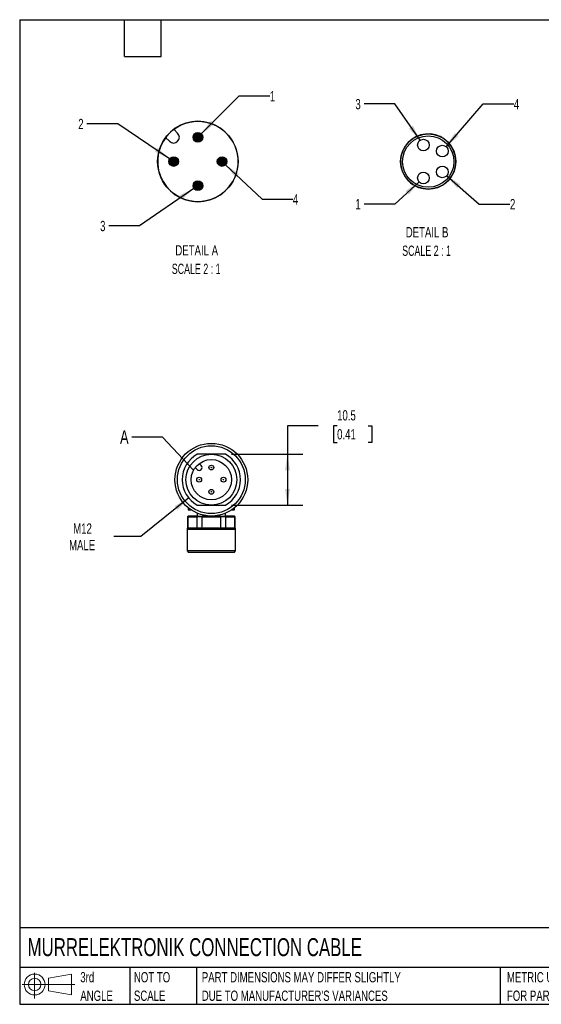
# Model space of a CAD drawing. Header units: millimetres. Extents: x 6 to 273, y 6 to 210.
# Tile 1 of 3: x 6 to 114, y 6 to 210. Entities that reach past the tile are written whole.
import ezdxf

# ---------------------------------------------------------------- set-up
doc = ezdxf.new("R2010")
doc.units = ezdxf.units.MM
doc.linetypes.add('SLD-Solid', pattern=[0])
doc.layers.add('DIMENSIONS', color=140, linetype='SLD-Solid', lineweight=25)
doc.layers.add('TEXT', color=140, linetype='SLD-Solid', lineweight=25)
doc.layers.add('HATCH', color=6, linetype='SLD-Solid')
doc.layers.add('SLD-DEFPOINTS', color=7, linetype='Continuous')
doc.styles.add('SLDTEXTSTYLE0', font='TXT', dxfattribs={"width": 0.7})
doc.styles.add('SLDTEXTSTYLE2', font='TXT', dxfattribs={"width": 0.645455})
doc.dimstyles.new('SLDDIMSTYLE1', dxfattribs={"dimtxt": 2.158008, "dimasz": 3.302, "dimexe": 0, "dimexo": 0.0625, "dimgap": 0.539502, "dimtad": 0, "dimtih": 1, "dimtoh": 1, "dimdec": 1, "dimrnd": 1e-09, "dimzin": 12, "dimdsep": 46, "dimtxsty": 'SLDTEXTSTYLE0', "dimsah": 1, "dimcen": 0.09, "dimadec": 0, "dimazin": 3, "dimtfac": 1, "dimtdec": 1, "dimtofl": 0, "dimtmove": 0, "dimatfit": 3, "dimfxl": 0, "dimfrac": 2, "dimtolj": 1, "dimtzin": 12, "dimarcsym": 0})
doc.dimstyles.new('SLDDIMSTYLE3', dxfattribs={"dimtxt": 2.158008, "dimasz": 3.302, "dimexe": 0, "dimexo": 0.0625, "dimgap": 0.539502, "dimtad": 0, "dimtih": 1, "dimtoh": 1, "dimdec": 1, "dimrnd": 1e-09, "dimzin": 12, "dimdsep": 46, "dimtxsty": 'SLDTEXTSTYLE0', "dimsah": 1, "dimcen": 0, "dimadec": 0, "dimazin": 3, "dimtfac": 1, "dimtdec": 1, "dimtofl": 0, "dimtmove": 0, "dimatfit": 3, "dimfxl": 0, "dimfrac": 2, "dimtolj": 1, "dimtzin": 12, "dimarcsym": 0})
doc.dimstyles.new('SLDDIMSTYLE4', dxfattribs={"dimtxt": 0.18, "dimasz": 3.302, "dimexe": 0, "dimexo": 0.0625, "dimgap": 0, "dimtad": 0, "dimtih": 1, "dimtoh": 1, "dimdec": 0, "dimrnd": 1e-09, "dimzin": 0, "dimdsep": 46, "dimtxsty": 'Standard', "dimblk1": 'NONE', "dimblk2": 'NONE', "dimsah": 1, "dimcen": 0.09, "dimadec": 0, "dimazin": 0, "dimtfac": 3.302, "dimtdec": 0, "dimtofl": 0, "dimtmove": 0, "dimatfit": 3, "dimldrblk": 'NONE', "dimfxl": 0, "dimfrac": 2, "dimtolj": 1, "dimtzin": 0, "dimarcsym": 0})
doc.dimstyles.new('SLDDIMSTYLE6', dxfattribs={"dimtxt": 2.158008, "dimasz": 3.302, "dimexe": 0, "dimexo": 0.0625, "dimgap": 0.539502, "dimtad": 0, "dimtih": 1, "dimtoh": 1, "dimdec": 1, "dimlfac": 0.5, "dimrnd": 1e-09, "dimzin": 12, "dimdsep": 46, "dimtxsty": 'SLDTEXTSTYLE0', "dimsah": 1, "dimcen": 0, "dimadec": 0, "dimazin": 3, "dimtfac": 1, "dimtdec": 1, "dimtofl": 0, "dimtmove": 0, "dimatfit": 3, "dimfxl": 0, "dimfrac": 2, "dimtolj": 1, "dimtzin": 12, "dimarcsym": 0})

# ---------------------------------------------------------------- blocks, each defined once
blk = doc.blocks.new('Block11')
at = {"color": 7, "linetype": 'SLD-Solid', "lineweight": 18}
for p, q in [((2.59, 5.31), (2.59, 0)), ((5.48, 4.17), (10.18, 5.03)), ((5.48, 1.6), (5.48, 4.17)), ((10.18, 5.03), (10.18, 0.73)), ((0, 2.88), (10.87, 2.88)), ((5.48, 1.6), (10.18, 0.73))]:
    blk.add_line(p, q, dxfattribs=at)
for radius in [2.15, 1.29]:
    blk.add_circle((2.59, 2.88), radius, dxfattribs=at)
blk = doc.blocks.new('Block12')
at = {"layer": 'SLD-DEFPOINTS'}
blk.add_blockref('Block11', (0, 0), dxfattribs=at)
blk = doc.blocks.new('SW_NOTE_0_2')
at = {"layer": 'TEXT', "color": 0, "char_height": 2.1167, "attachment_point": 1, "style": 'SLDTEXTSTYLE0'}
for s, insert in [('PART DIMENSIONS MAY DIFFER SLIGHTLY', (0, 2.73)), ("DUE TO MANUFACTURER'S VARIANCES", (0, -1.09))]:
    blk.add_mtext(s, dxfattribs=dict(at, insert=insert))
blk = doc.blocks.new('SW_NOTE_0_3')
at = {"layer": 'TEXT', "color": 0, "char_height": 2.117, "attachment_point": 1, "style": 'SLDTEXTSTYLE0'}
for s, insert in [('NOT TO', (0, 2.73)), ('SCALE', (0, -1.09))]:
    blk.add_mtext(s, dxfattribs=dict(at, insert=insert))
blk = doc.blocks.new('SW_NOTE_0_4')
at = {"layer": 'TEXT', "color": 0, "char_height": 2.117, "attachment_point": 1, "style": 'SLDTEXTSTYLE0'}
for s, insert in [('3rd', (0, 2.73)), ('ANGLE', (0, -1.09))]:
    blk.add_mtext(s, dxfattribs=dict(at, insert=insert))
blk = doc.blocks.new('SW_NOTE_0_5')
at = {"layer": 'TEXT', "color": 0, "char_height": 2.1167, "attachment_point": 1, "style": 'SLDTEXTSTYLE0'}
for s, insert in [('METRIC UNITS USED', (0, 2.73)), ('FOR PART DESIGN', (0, -1.09))]:
    blk.add_mtext(s, dxfattribs=dict(at, insert=insert))
blk = doc.blocks.new('_D_5')
at = {"layer": 'DIMENSIONS'}
for p, q in [((67.93, 125.75), (61.58, 125.75)), ((61.58, 125.75), (61.58, 119.87)), ((71.82, 125.75), (71.1, 125.75)), ((71.1, 125.75), (71.1, 122.32)), ((78.24, 125.75), (78.96, 125.75)), ((78.96, 125.75), (78.96, 122.32)), ((71.1, 122.32), (71.82, 122.32)), ((78.96, 122.32), (78.24, 122.32)), ((50.05, 119.87), (64.76, 119.87)), ((61.58, 119.87), (61.58, 109.37)), ((50.05, 109.37), (64.76, 109.37))]:
    blk.add_line(p, q, dxfattribs=at)
for points in [[(61.58, 119.87), (61.08, 116.57), (62.09, 116.57)], [(61.58, 109.37), (62.09, 112.67), (61.08, 112.67)]]:
    blk.add_solid(points, dxfattribs=at)
at = {"layer": 'DIMENSIONS', "char_height": 2.117, "attachment_point": 1, "style": 'SLDTEXTSTYLE0'}
for s, insert in [('10.5', (71.82, 128.96)), ('0.41', (71.82, 125.05))]:
    blk.add_mtext(s, dxfattribs=dict(at, insert=insert))
blk = doc.blocks.new('_D_6')
at = {"layer": 'DIMENSIONS'}
for p, q in [((41.21, 110.85), (31.34, 102.87)), ((31.34, 102.87), (25.78, 102.87))]:
    blk.add_line(p, q, dxfattribs=at)
blk.add_solid([(41.21, 110.85), (38.32, 109.17), (38.96, 108.38)], dxfattribs=at)
at = {"layer": 'DIMENSIONS', "char_height": 2.117, "attachment_point": 1, "style": 'SLDTEXTSTYLE0'}
for s, insert in [('M12', (17.38, 105.6)), ('MALE', (16.53, 102.17))]:
    blk.add_mtext(s, dxfattribs=dict(at, insert=insert))
blk = doc.blocks.new('_None')
blk = doc.blocks.new('_D_8')
at = {"layer": 'DIMENSIONS'}
for p, q in [((43.81, 185.99), (51.59, 193.81)), ((51.59, 193.81), (57.94, 193.81))]:
    blk.add_line(p, q, dxfattribs=at)
blk.add_solid([(43.81, 185.99), (46.49, 187.97), (45.77, 188.69)], dxfattribs=at)
at = {"layer": 'DIMENSIONS', "insert": (57.94, 194.82), "char_height": 2.12, "attachment_point": 1, "style": 'SLDTEXTSTYLE0'}
blk.add_mtext('1', dxfattribs=at)
blk = doc.blocks.new('_D_9')
at = {"layer": 'DIMENSIONS'}
for p, q in [((26.56, 188.06), (20.21, 188.06)), ((37.27, 180.84), (26.56, 188.06))]:
    blk.add_line(p, q, dxfattribs=at)
blk.add_solid([(37.27, 180.84), (34.82, 183.11), (34.25, 182.27)], dxfattribs=at)
at = {"layer": 'DIMENSIONS', "insert": (18.42, 189.08), "char_height": 2.12, "attachment_point": 1, "style": 'SLDTEXTSTYLE0'}
blk.add_mtext('2', dxfattribs=at)
blk = doc.blocks.new('_D_10')
at = {"layer": 'DIMENSIONS'}
for p, q in [((42.28, 174.72), (31.08, 167.02)), ((31.08, 167.02), (24.73, 167.02))]:
    blk.add_line(p, q, dxfattribs=at)
blk.add_solid([(42.28, 174.72), (39.27, 173.27), (39.84, 172.43)], dxfattribs=at)
at = {"layer": 'DIMENSIONS', "insert": (22.93, 168.03), "char_height": 2.12, "attachment_point": 1, "style": 'SLDTEXTSTYLE0'}
blk.add_mtext('3', dxfattribs=at)
blk = doc.blocks.new('_D_11')
at = {"layer": 'DIMENSIONS'}
for p, q in [((48.83, 179.6), (56.34, 172.52)), ((56.34, 172.52), (62.69, 172.52))]:
    blk.add_line(p, q, dxfattribs=at)
blk.add_solid([(48.83, 179.6), (50.88, 176.96), (51.58, 177.7)], dxfattribs=at)
at = {"layer": 'DIMENSIONS', "insert": (62.69, 173.53), "char_height": 2.12, "attachment_point": 1, "style": 'SLDTEXTSTYLE0'}
blk.add_mtext('4', dxfattribs=at)
blk = doc.blocks.new('SW_NOTE_0_7')
at = {"layer": 'TEXT', "color": 0, "attachment_point": 2}
for s, insert, char_height, style in [('DETAIL A', (6.42, 2.73), 2.117, 'SLDTEXTSTYLE0'), ('SCALE 2 : 1', (6.31, -1.09), 2.1167, 'SLDTEXTSTYLE2')]:
    blk.add_mtext(s, dxfattribs=dict(at, insert=insert, char_height=char_height, style=style))
blk = doc.blocks.new('_D_12')
at = {"layer": 'DIMENSIONS'}
for p, q in [((88.73, 176.08), (83.73, 171.51)), ((83.73, 171.51), (77.38, 171.51))]:
    blk.add_line(p, q, dxfattribs=at)
blk.add_solid([(88.73, 176.08), (85.95, 174.22), (86.64, 173.47)], dxfattribs=at)
at = {"layer": 'DIMENSIONS', "insert": (75.59, 172.53), "char_height": 2.12, "attachment_point": 1, "style": 'SLDTEXTSTYLE0'}
blk.add_mtext('1', dxfattribs=at)
blk = doc.blocks.new('_D_13')
at = {"layer": 'DIMENSIONS'}
for p, q in [((94.42, 177.35), (101.13, 171.51)), ((101.13, 171.51), (107.48, 171.51))]:
    blk.add_line(p, q, dxfattribs=at)
blk.add_solid([(94.42, 177.35), (96.58, 174.8), (97.25, 175.56)], dxfattribs=at)
at = {"layer": 'DIMENSIONS', "insert": (107.48, 172.53), "char_height": 2.12, "attachment_point": 1, "style": 'SLDTEXTSTYLE0'}
blk.add_mtext('2', dxfattribs=at)
blk = doc.blocks.new('_D_14')
at = {"layer": 'DIMENSIONS'}
for p, q in [((94.3, 183.34), (101.92, 192.16)), ((101.92, 192.16), (108.27, 192.16))]:
    blk.add_line(p, q, dxfattribs=at)
blk.add_solid([(94.3, 183.34), (96.85, 185.51), (96.08, 186.17)], dxfattribs=at)
at = {"layer": 'DIMENSIONS', "insert": (108.27, 193.18), "char_height": 2.12, "attachment_point": 1, "style": 'SLDTEXTSTYLE0'}
blk.add_mtext('4', dxfattribs=at)
blk = doc.blocks.new('_D_15')
at = {"layer": 'DIMENSIONS'}
for p, q in [((83.73, 192.16), (77.38, 192.16)), ((88.94, 184.67), (83.73, 192.16))]:
    blk.add_line(p, q, dxfattribs=at)
blk.add_solid([(88.94, 184.67), (87.47, 187.67), (86.63, 187.09)], dxfattribs=at)
at = {"layer": 'DIMENSIONS', "insert": (75.59, 193.18), "char_height": 2.12, "attachment_point": 1, "style": 'SLDTEXTSTYLE0'}
blk.add_mtext('3', dxfattribs=at)
blk = doc.blocks.new('SW_NOTE_0_8')
at = {"layer": 'TEXT', "color": 0, "attachment_point": 2}
for s, insert, char_height, style in [('DETAIL B', (6.42, 2.73), 2.117, 'SLDTEXTSTYLE0'), ('SCALE 2 : 1', (6.31, -1.09), 2.1167, 'SLDTEXTSTYLE2')]:
    blk.add_mtext(s, dxfattribs=dict(at, insert=insert, char_height=char_height, style=style))

msp = doc.modelspace()

# ---------------------------------------------------------------- hatches: boundary and pattern name
at = {"layer": 'HATCH'}
h = msp.add_hatch(color=256, dxfattribs=at)
h.paths.add_polyline_path([(43.2, 185.28), (43.2, 185.29), (43.2, 185.3), (43.2, 185.3), (43.2, 185.31), (43.2, 185.31), (43.19, 185.32), (43.19, 185.32), (43.19, 185.33), (43.19, 185.33), (43.19, 185.34), (43.18, 185.34), (43.18, 185.34), (43.18, 185.35), (43.17, 185.35), (43.17, 185.36), (43.17, 185.36), (43.16, 185.36), (43.16, 185.37), (43.15, 185.37), (43.15, 185.37), (43.14, 185.37), (43.14, 185.38), (43.13, 185.38), (43.13, 185.38), (43.12, 185.38), (43.12, 185.38), (43.11, 185.38), (43.11, 185.38), (43.1, 185.38), (43.1, 185.38), (43.09, 185.38), (43.09, 185.38), (43.08, 185.38), (43.08, 185.38), (43.07, 185.38), (43.07, 185.38), (43.06, 185.38), (43.06, 185.37), (43.05, 185.37), (43.05, 185.37), (43.04, 185.37), (43.04, 185.36), (43.03, 185.36), (43.03, 185.36), (43.03, 185.35), (43.02, 185.35), (43.02, 185.34), (43.02, 185.34), (43.01, 185.34), (43.01, 185.33), (43.01, 185.33), (43.01, 185.32), (43, 185.32), (43, 185.31), (43, 185.31), (43, 185.3), (43, 185.3), (43, 185.29), (43, 185.28), (43, 185.28), (43, 185.27), (43, 185.27), (43, 185.26), (43, 185.26), (43, 185.25), (43.01, 185.25), (43.01, 185.24), (43.01, 185.24), (43.01, 185.23), (43.02, 185.23), (43.02, 185.22), (43.02, 185.22), (43.03, 185.22), (43.03, 185.21), (43.03, 185.21), (43.04, 185.21), (43.04, 185.2), (43.05, 185.2), (43.05, 185.2), (43.06, 185.19), (43.06, 185.19), (43.07, 185.19), (43.07, 185.19), (43.08, 185.19), (43.08, 185.19), (43.09, 185.19), (43.09, 185.18), (43.1, 185.18), (43.1, 185.18), (43.11, 185.18), (43.11, 185.19), (43.12, 185.19), (43.12, 185.19), (43.13, 185.19), (43.13, 185.19), (43.14, 185.19), (43.14, 185.19), (43.15, 185.2), (43.15, 185.2), (43.16, 185.2), (43.16, 185.21), (43.17, 185.21), (43.17, 185.21), (43.17, 185.22), (43.18, 185.22), (43.18, 185.22), (43.18, 185.23), (43.19, 185.23), (43.19, 185.24), (43.19, 185.24), (43.19, 185.25), (43.19, 185.25), (43.2, 185.26), (43.2, 185.26), (43.2, 185.27), (43.2, 185.27), (43.2, 185.28)], flags=0)
h.paths.add_polyline_path([(44.09, 185.18), (44.1, 185.23), (44.1, 185.28), (44.1, 185.34), (44.09, 185.39), (44.09, 185.44), (44.08, 185.5), (44.06, 185.55), (44.05, 185.6), (44.03, 185.65), (44.01, 185.7), (43.99, 185.75), (43.96, 185.79), (43.93, 185.84), (43.9, 185.88), (43.87, 185.92), (43.83, 185.96), (43.8, 186), (43.76, 186.04), (43.72, 186.07), (43.67, 186.1), (43.63, 186.13), (43.58, 186.16), (43.54, 186.18), (43.49, 186.21), (43.44, 186.23), (43.39, 186.24), (43.34, 186.26), (43.28, 186.27), (43.23, 186.28), (43.18, 186.28), (43.13, 186.28), (43.07, 186.28), (43.02, 186.28), (42.97, 186.28), (42.91, 186.27), (42.86, 186.26), (42.81, 186.24), (42.76, 186.23), (42.71, 186.21), (42.66, 186.18), (42.61, 186.16), (42.57, 186.13), (42.52, 186.1), (42.48, 186.07), (42.44, 186.04), (42.4, 186), (42.36, 185.96), (42.33, 185.92), (42.3, 185.88), (42.27, 185.84), (42.24, 185.79), (42.21, 185.75), (42.19, 185.7), (42.17, 185.65), (42.15, 185.6), (42.13, 185.55), (42.12, 185.5), (42.11, 185.44), (42.11, 185.39), (42.1, 185.34), (42.1, 185.28), (42.1, 185.23), (42.11, 185.18), (42.11, 185.13), (42.12, 185.07), (42.13, 185.02), (42.15, 184.97), (42.17, 184.92), (42.19, 184.87), (42.21, 184.82), (42.24, 184.78), (42.27, 184.73), (42.3, 184.69), (42.33, 184.65), (42.36, 184.61), (42.4, 184.57), (42.44, 184.53), (42.48, 184.5), (42.52, 184.47), (42.57, 184.44), (42.61, 184.41), (42.66, 184.39), (42.71, 184.36), (42.76, 184.34), (42.81, 184.33), (42.86, 184.31), (42.91, 184.3), (42.97, 184.29), (43.02, 184.29), (43.07, 184.28), (43.13, 184.28), (43.18, 184.29), (43.23, 184.29), (43.28, 184.3), (43.34, 184.31), (43.39, 184.33), (43.44, 184.34), (43.49, 184.36), (43.54, 184.39), (43.58, 184.41), (43.63, 184.44), (43.67, 184.47), (43.72, 184.5), (43.76, 184.53), (43.8, 184.57), (43.83, 184.61), (43.87, 184.65), (43.9, 184.69), (43.93, 184.73), (43.96, 184.78), (43.99, 184.82), (44.01, 184.87), (44.03, 184.92), (44.05, 184.97), (44.06, 185.02), (44.08, 185.07), (44.09, 185.13)], flags=0)
for points in [[(43.2, 185.27), (43.2, 185.28), (43.2, 185.28), (43.2, 185.29), (43.2, 185.3), (43.2, 185.3), (43.2, 185.31), (43.2, 185.31), (43.19, 185.32), (43.19, 185.32), (43.19, 185.33), (43.19, 185.33), (43.19, 185.34), (43.18, 185.34), (43.18, 185.34), (43.18, 185.35), (43.17, 185.35), (43.17, 185.36), (43.17, 185.36), (43.16, 185.36), (43.16, 185.37), (43.15, 185.37), (43.15, 185.37), (43.14, 185.37), (43.14, 185.38), (43.13, 185.38), (43.13, 185.38), (43.12, 185.38), (43.12, 185.38), (43.11, 185.38), (43.11, 185.38), (43.1, 185.38), (43.1, 185.38), (43.09, 185.38), (43.09, 185.38), (43.08, 185.38), (43.08, 185.38), (43.07, 185.38), (43.07, 185.38), (43.06, 185.38), (43.06, 185.37), (43.05, 185.37), (43.05, 185.37), (43.04, 185.37), (43.04, 185.36), (43.03, 185.36), (43.03, 185.36), (43.03, 185.35), (43.02, 185.35), (43.02, 185.34), (43.02, 185.34), (43.01, 185.34), (43.01, 185.33), (43.01, 185.33), (43.01, 185.32), (43, 185.32), (43, 185.31), (43, 185.31), (43, 185.3), (43, 185.3), (43, 185.29), (43, 185.28), (43, 185.28), (43, 185.27), (43, 185.27), (43, 185.26), (43, 185.26), (43, 185.25), (43.01, 185.25), (43.01, 185.24), (43.01, 185.24), (43.01, 185.23), (43.02, 185.23), (43.02, 185.22), (43.02, 185.22), (43.03, 185.22), (43.03, 185.21), (43.03, 185.21), (43.04, 185.21), (43.04, 185.2), (43.05, 185.2), (43.05, 185.2), (43.06, 185.19), (43.06, 185.19), (43.07, 185.19), (43.07, 185.19), (43.08, 185.19), (43.08, 185.19), (43.09, 185.19), (43.09, 185.18), (43.1, 185.18), (43.1, 185.18), (43.11, 185.18), (43.11, 185.19), (43.12, 185.19), (43.12, 185.19), (43.13, 185.19), (43.13, 185.19), (43.14, 185.19), (43.14, 185.19), (43.15, 185.2), (43.15, 185.2), (43.16, 185.2), (43.16, 185.21), (43.17, 185.21), (43.17, 185.21), (43.17, 185.22), (43.18, 185.22), (43.18, 185.22), (43.18, 185.23), (43.19, 185.23), (43.19, 185.24), (43.19, 185.24), (43.19, 185.25), (43.19, 185.25), (43.2, 185.26), (43.2, 185.26), (43.2, 185.27)], [(38.2, 180.27), (38.2, 180.28), (38.2, 180.28), (38.2, 180.29), (38.2, 180.3), (38.2, 180.3), (38.2, 180.31), (38.2, 180.31), (38.19, 180.32), (38.19, 180.32), (38.19, 180.33), (38.19, 180.33), (38.19, 180.34), (38.18, 180.34), (38.18, 180.34), (38.18, 180.35), (38.17, 180.35), (38.17, 180.36), (38.17, 180.36), (38.16, 180.36), (38.16, 180.37), (38.15, 180.37), (38.15, 180.37), (38.14, 180.37), (38.14, 180.38), (38.13, 180.38), (38.13, 180.38), (38.12, 180.38), (38.12, 180.38), (38.11, 180.38), (38.11, 180.38), (38.1, 180.38), (38.1, 180.38), (38.09, 180.38), (38.09, 180.38), (38.08, 180.38), (38.08, 180.38), (38.07, 180.38), (38.07, 180.38), (38.06, 180.38), (38.06, 180.37), (38.05, 180.37), (38.05, 180.37), (38.04, 180.37), (38.04, 180.36), (38.03, 180.36), (38.03, 180.36), (38.03, 180.35), (38.02, 180.35), (38.02, 180.34), (38.02, 180.34), (38.01, 180.34), (38.01, 180.33), (38.01, 180.33), (38.01, 180.32), (38, 180.32), (38, 180.31), (38, 180.31), (38, 180.3), (38, 180.3), (38, 180.29), (38, 180.28), (38, 180.28), (38, 180.27), (38, 180.27), (38, 180.26), (38, 180.26), (38, 180.25), (38.01, 180.25), (38.01, 180.24), (38.01, 180.24), (38.01, 180.23), (38.02, 180.23), (38.02, 180.22), (38.02, 180.22), (38.03, 180.22), (38.03, 180.21), (38.03, 180.21), (38.04, 180.21), (38.04, 180.2), (38.05, 180.2), (38.05, 180.2), (38.06, 180.19), (38.06, 180.19), (38.07, 180.19), (38.07, 180.19), (38.08, 180.19), (38.08, 180.19), (38.09, 180.19), (38.09, 180.18), (38.1, 180.18), (38.1, 180.18), (38.11, 180.18), (38.11, 180.19), (38.12, 180.19), (38.12, 180.19), (38.13, 180.19), (38.13, 180.19), (38.14, 180.19), (38.14, 180.19), (38.15, 180.2), (38.15, 180.2), (38.16, 180.2), (38.16, 180.21), (38.17, 180.21), (38.17, 180.21), (38.17, 180.22), (38.18, 180.22), (38.18, 180.22), (38.18, 180.23), (38.19, 180.23), (38.19, 180.24), (38.19, 180.24), (38.19, 180.25), (38.19, 180.25), (38.2, 180.26), (38.2, 180.26), (38.2, 180.27)], [(48.2, 180.27), (48.2, 180.28), (48.2, 180.28), (48.2, 180.29), (48.2, 180.3), (48.2, 180.3), (48.2, 180.31), (48.2, 180.31), (48.19, 180.32), (48.19, 180.32), (48.19, 180.33), (48.19, 180.33), (48.19, 180.34), (48.18, 180.34), (48.18, 180.34), (48.18, 180.35), (48.17, 180.35), (48.17, 180.36), (48.17, 180.36), (48.16, 180.36), (48.16, 180.37), (48.15, 180.37), (48.15, 180.37), (48.14, 180.37), (48.14, 180.38), (48.13, 180.38), (48.13, 180.38), (48.12, 180.38), (48.12, 180.38), (48.11, 180.38), (48.11, 180.38), (48.1, 180.38), (48.1, 180.38), (48.09, 180.38), (48.09, 180.38), (48.08, 180.38), (48.08, 180.38), (48.07, 180.38), (48.07, 180.38), (48.06, 180.38), (48.06, 180.37), (48.05, 180.37), (48.05, 180.37), (48.04, 180.37), (48.04, 180.36), (48.03, 180.36), (48.03, 180.36), (48.03, 180.35), (48.02, 180.35), (48.02, 180.34), (48.02, 180.34), (48.01, 180.34), (48.01, 180.33), (48.01, 180.33), (48.01, 180.32), (48, 180.32), (48, 180.31), (48, 180.31), (48, 180.3), (48, 180.3), (48, 180.29), (48, 180.28), (48, 180.28), (48, 180.27), (48, 180.27), (48, 180.26), (48, 180.26), (48, 180.25), (48.01, 180.25), (48.01, 180.24), (48.01, 180.24), (48.01, 180.23), (48.02, 180.23), (48.02, 180.22), (48.02, 180.22), (48.03, 180.22), (48.03, 180.21), (48.03, 180.21), (48.04, 180.21), (48.04, 180.2), (48.05, 180.2), (48.05, 180.2), (48.06, 180.19), (48.06, 180.19), (48.07, 180.19), (48.07, 180.19), (48.08, 180.19), (48.08, 180.19), (48.09, 180.19), (48.09, 180.18), (48.1, 180.18), (48.1, 180.18), (48.11, 180.18), (48.11, 180.19), (48.12, 180.19), (48.12, 180.19), (48.13, 180.19), (48.13, 180.19), (48.14, 180.19), (48.14, 180.19), (48.15, 180.2), (48.15, 180.2), (48.16, 180.2), (48.16, 180.21), (48.17, 180.21), (48.17, 180.21), (48.17, 180.22), (48.18, 180.22), (48.18, 180.22), (48.18, 180.23), (48.19, 180.23), (48.19, 180.24), (48.19, 180.24), (48.19, 180.25), (48.19, 180.25), (48.2, 180.26), (48.2, 180.26), (48.2, 180.27)], [(43.2, 175.27), (43.2, 175.28), (43.2, 175.28), (43.2, 175.29), (43.2, 175.3), (43.2, 175.3), (43.2, 175.31), (43.2, 175.31), (43.19, 175.32), (43.19, 175.32), (43.19, 175.33), (43.19, 175.33), (43.19, 175.34), (43.18, 175.34), (43.18, 175.34), (43.18, 175.35), (43.17, 175.35), (43.17, 175.36), (43.17, 175.36), (43.16, 175.36), (43.16, 175.37), (43.15, 175.37), (43.15, 175.37), (43.14, 175.37), (43.14, 175.38), (43.13, 175.38), (43.13, 175.38), (43.12, 175.38), (43.12, 175.38), (43.11, 175.38), (43.11, 175.38), (43.1, 175.38), (43.1, 175.38), (43.09, 175.38), (43.09, 175.38), (43.08, 175.38), (43.08, 175.38), (43.07, 175.38), (43.07, 175.38), (43.06, 175.38), (43.06, 175.37), (43.05, 175.37), (43.05, 175.37), (43.04, 175.37), (43.04, 175.36), (43.03, 175.36), (43.03, 175.36), (43.03, 175.35), (43.02, 175.35), (43.02, 175.34), (43.02, 175.34), (43.01, 175.34), (43.01, 175.33), (43.01, 175.33), (43.01, 175.32), (43, 175.32), (43, 175.31), (43, 175.31), (43, 175.3), (43, 175.3), (43, 175.29), (43, 175.28), (43, 175.28), (43, 175.27), (43, 175.27), (43, 175.26), (43, 175.26), (43, 175.25), (43.01, 175.25), (43.01, 175.24), (43.01, 175.24), (43.01, 175.23), (43.02, 175.23), (43.02, 175.22), (43.02, 175.22), (43.03, 175.22), (43.03, 175.21), (43.03, 175.21), (43.04, 175.21), (43.04, 175.2), (43.05, 175.2), (43.05, 175.2), (43.06, 175.19), (43.06, 175.19), (43.07, 175.19), (43.07, 175.19), (43.08, 175.19), (43.08, 175.19), (43.09, 175.19), (43.09, 175.18), (43.1, 175.18), (43.1, 175.18), (43.11, 175.18), (43.11, 175.19), (43.12, 175.19), (43.12, 175.19), (43.13, 175.19), (43.13, 175.19), (43.14, 175.19), (43.14, 175.19), (43.15, 175.2), (43.15, 175.2), (43.16, 175.2), (43.16, 175.21), (43.17, 175.21), (43.17, 175.21), (43.17, 175.22), (43.18, 175.22), (43.18, 175.22), (43.18, 175.23), (43.19, 175.23), (43.19, 175.24), (43.19, 175.24), (43.19, 175.25), (43.19, 175.25), (43.2, 175.26), (43.2, 175.26), (43.2, 175.27)]]:
    msp.add_hatch(color=256, dxfattribs=at).paths.add_polyline_path(points, flags=0)
h = msp.add_hatch(color=256, dxfattribs=at)
h.paths.add_polyline_path([(38.2, 180.28), (38.2, 180.29), (38.2, 180.3), (38.2, 180.3), (38.2, 180.31), (38.2, 180.31), (38.19, 180.32), (38.19, 180.32), (38.19, 180.33), (38.19, 180.33), (38.19, 180.34), (38.18, 180.34), (38.18, 180.34), (38.18, 180.35), (38.17, 180.35), (38.17, 180.36), (38.17, 180.36), (38.16, 180.36), (38.16, 180.37), (38.15, 180.37), (38.15, 180.37), (38.14, 180.37), (38.14, 180.38), (38.13, 180.38), (38.13, 180.38), (38.12, 180.38), (38.12, 180.38), (38.11, 180.38), (38.11, 180.38), (38.1, 180.38), (38.1, 180.38), (38.09, 180.38), (38.09, 180.38), (38.08, 180.38), (38.08, 180.38), (38.07, 180.38), (38.07, 180.38), (38.06, 180.38), (38.06, 180.37), (38.05, 180.37), (38.05, 180.37), (38.04, 180.37), (38.04, 180.36), (38.03, 180.36), (38.03, 180.36), (38.03, 180.35), (38.02, 180.35), (38.02, 180.34), (38.02, 180.34), (38.01, 180.34), (38.01, 180.33), (38.01, 180.33), (38.01, 180.32), (38, 180.32), (38, 180.31), (38, 180.31), (38, 180.3), (38, 180.3), (38, 180.29), (38, 180.28), (38, 180.28), (38, 180.27), (38, 180.27), (38, 180.26), (38, 180.26), (38, 180.25), (38.01, 180.25), (38.01, 180.24), (38.01, 180.24), (38.01, 180.23), (38.02, 180.23), (38.02, 180.22), (38.02, 180.22), (38.03, 180.22), (38.03, 180.21), (38.03, 180.21), (38.04, 180.21), (38.04, 180.2), (38.05, 180.2), (38.05, 180.2), (38.06, 180.19), (38.06, 180.19), (38.07, 180.19), (38.07, 180.19), (38.08, 180.19), (38.08, 180.19), (38.09, 180.19), (38.09, 180.18), (38.1, 180.18), (38.1, 180.18), (38.11, 180.18), (38.11, 180.19), (38.12, 180.19), (38.12, 180.19), (38.13, 180.19), (38.13, 180.19), (38.14, 180.19), (38.14, 180.19), (38.15, 180.2), (38.15, 180.2), (38.16, 180.2), (38.16, 180.21), (38.17, 180.21), (38.17, 180.21), (38.17, 180.22), (38.18, 180.22), (38.18, 180.22), (38.18, 180.23), (38.19, 180.23), (38.19, 180.24), (38.19, 180.24), (38.19, 180.25), (38.19, 180.25), (38.2, 180.26), (38.2, 180.26), (38.2, 180.27), (38.2, 180.27), (38.2, 180.28)], flags=0)
h.paths.add_polyline_path([(39.09, 180.18), (39.1, 180.23), (39.1, 180.28), (39.1, 180.34), (39.09, 180.39), (39.09, 180.44), (39.08, 180.5), (39.06, 180.55), (39.05, 180.6), (39.03, 180.65), (39.01, 180.7), (38.99, 180.75), (38.96, 180.79), (38.93, 180.84), (38.9, 180.88), (38.87, 180.92), (38.83, 180.96), (38.8, 181), (38.76, 181.04), (38.72, 181.07), (38.67, 181.1), (38.63, 181.13), (38.58, 181.16), (38.54, 181.18), (38.49, 181.21), (38.44, 181.23), (38.39, 181.24), (38.34, 181.26), (38.28, 181.27), (38.23, 181.28), (38.18, 181.28), (38.13, 181.28), (38.07, 181.28), (38.02, 181.28), (37.97, 181.28), (37.91, 181.27), (37.86, 181.26), (37.81, 181.24), (37.76, 181.23), (37.71, 181.21), (37.66, 181.18), (37.61, 181.16), (37.57, 181.13), (37.52, 181.1), (37.48, 181.07), (37.44, 181.04), (37.4, 181), (37.36, 180.96), (37.33, 180.92), (37.3, 180.88), (37.27, 180.84), (37.24, 180.79), (37.21, 180.75), (37.19, 180.7), (37.17, 180.65), (37.15, 180.6), (37.13, 180.55), (37.12, 180.5), (37.11, 180.44), (37.11, 180.39), (37.1, 180.34), (37.1, 180.28), (37.1, 180.23), (37.11, 180.18), (37.11, 180.13), (37.12, 180.07), (37.13, 180.02), (37.15, 179.97), (37.17, 179.92), (37.19, 179.87), (37.21, 179.82), (37.24, 179.78), (37.27, 179.73), (37.3, 179.69), (37.33, 179.65), (37.36, 179.61), (37.4, 179.57), (37.44, 179.53), (37.48, 179.5), (37.52, 179.47), (37.57, 179.44), (37.61, 179.41), (37.66, 179.39), (37.71, 179.36), (37.76, 179.34), (37.81, 179.33), (37.86, 179.31), (37.91, 179.3), (37.97, 179.29), (38.02, 179.29), (38.07, 179.28), (38.13, 179.28), (38.18, 179.29), (38.23, 179.29), (38.28, 179.3), (38.34, 179.31), (38.39, 179.33), (38.44, 179.34), (38.49, 179.36), (38.54, 179.39), (38.58, 179.41), (38.63, 179.44), (38.67, 179.47), (38.72, 179.5), (38.76, 179.53), (38.8, 179.57), (38.83, 179.61), (38.87, 179.65), (38.9, 179.69), (38.93, 179.73), (38.96, 179.78), (38.99, 179.82), (39.01, 179.87), (39.03, 179.92), (39.05, 179.97), (39.06, 180.02), (39.08, 180.07), (39.09, 180.13)], flags=0)
h = msp.add_hatch(color=256, dxfattribs=at)
h.paths.add_polyline_path([(48.2, 180.28), (48.2, 180.29), (48.2, 180.3), (48.2, 180.3), (48.2, 180.31), (48.2, 180.31), (48.19, 180.32), (48.19, 180.32), (48.19, 180.33), (48.19, 180.33), (48.19, 180.34), (48.18, 180.34), (48.18, 180.34), (48.18, 180.35), (48.17, 180.35), (48.17, 180.36), (48.17, 180.36), (48.16, 180.36), (48.16, 180.37), (48.15, 180.37), (48.15, 180.37), (48.14, 180.37), (48.14, 180.38), (48.13, 180.38), (48.13, 180.38), (48.12, 180.38), (48.12, 180.38), (48.11, 180.38), (48.11, 180.38), (48.1, 180.38), (48.1, 180.38), (48.09, 180.38), (48.09, 180.38), (48.08, 180.38), (48.08, 180.38), (48.07, 180.38), (48.07, 180.38), (48.06, 180.38), (48.06, 180.37), (48.05, 180.37), (48.05, 180.37), (48.04, 180.37), (48.04, 180.36), (48.03, 180.36), (48.03, 180.36), (48.03, 180.35), (48.02, 180.35), (48.02, 180.34), (48.02, 180.34), (48.01, 180.34), (48.01, 180.33), (48.01, 180.33), (48.01, 180.32), (48, 180.32), (48, 180.31), (48, 180.31), (48, 180.3), (48, 180.3), (48, 180.29), (48, 180.28), (48, 180.28), (48, 180.27), (48, 180.27), (48, 180.26), (48, 180.26), (48, 180.25), (48.01, 180.25), (48.01, 180.24), (48.01, 180.24), (48.01, 180.23), (48.02, 180.23), (48.02, 180.22), (48.02, 180.22), (48.03, 180.22), (48.03, 180.21), (48.03, 180.21), (48.04, 180.21), (48.04, 180.2), (48.05, 180.2), (48.05, 180.2), (48.06, 180.19), (48.06, 180.19), (48.07, 180.19), (48.07, 180.19), (48.08, 180.19), (48.08, 180.19), (48.09, 180.19), (48.09, 180.18), (48.1, 180.18), (48.1, 180.18), (48.11, 180.18), (48.11, 180.19), (48.12, 180.19), (48.12, 180.19), (48.13, 180.19), (48.13, 180.19), (48.14, 180.19), (48.14, 180.19), (48.15, 180.2), (48.15, 180.2), (48.16, 180.2), (48.16, 180.21), (48.17, 180.21), (48.17, 180.21), (48.17, 180.22), (48.18, 180.22), (48.18, 180.22), (48.18, 180.23), (48.19, 180.23), (48.19, 180.24), (48.19, 180.24), (48.19, 180.25), (48.19, 180.25), (48.2, 180.26), (48.2, 180.26), (48.2, 180.27), (48.2, 180.27), (48.2, 180.28)], flags=0)
h.paths.add_polyline_path([(49.09, 180.18), (49.1, 180.23), (49.1, 180.28), (49.1, 180.34), (49.09, 180.39), (49.09, 180.44), (49.08, 180.5), (49.06, 180.55), (49.05, 180.6), (49.03, 180.65), (49.01, 180.7), (48.99, 180.75), (48.96, 180.79), (48.93, 180.84), (48.9, 180.88), (48.87, 180.92), (48.83, 180.96), (48.8, 181), (48.76, 181.04), (48.72, 181.07), (48.67, 181.1), (48.63, 181.13), (48.58, 181.16), (48.54, 181.18), (48.49, 181.21), (48.44, 181.23), (48.39, 181.24), (48.34, 181.26), (48.28, 181.27), (48.23, 181.28), (48.18, 181.28), (48.13, 181.28), (48.07, 181.28), (48.02, 181.28), (47.97, 181.28), (47.91, 181.27), (47.86, 181.26), (47.81, 181.24), (47.76, 181.23), (47.71, 181.21), (47.66, 181.18), (47.61, 181.16), (47.57, 181.13), (47.52, 181.1), (47.48, 181.07), (47.44, 181.04), (47.4, 181), (47.36, 180.96), (47.33, 180.92), (47.3, 180.88), (47.27, 180.84), (47.24, 180.79), (47.21, 180.75), (47.19, 180.7), (47.17, 180.65), (47.15, 180.6), (47.13, 180.55), (47.12, 180.5), (47.11, 180.44), (47.11, 180.39), (47.1, 180.34), (47.1, 180.28), (47.1, 180.23), (47.11, 180.18), (47.11, 180.13), (47.12, 180.07), (47.13, 180.02), (47.15, 179.97), (47.17, 179.92), (47.19, 179.87), (47.21, 179.82), (47.24, 179.78), (47.27, 179.73), (47.3, 179.69), (47.33, 179.65), (47.36, 179.61), (47.4, 179.57), (47.44, 179.53), (47.48, 179.5), (47.52, 179.47), (47.57, 179.44), (47.61, 179.41), (47.66, 179.39), (47.71, 179.36), (47.76, 179.34), (47.81, 179.33), (47.86, 179.31), (47.91, 179.3), (47.97, 179.29), (48.02, 179.29), (48.07, 179.28), (48.13, 179.28), (48.18, 179.29), (48.23, 179.29), (48.28, 179.3), (48.34, 179.31), (48.39, 179.33), (48.44, 179.34), (48.49, 179.36), (48.54, 179.39), (48.58, 179.41), (48.63, 179.44), (48.67, 179.47), (48.72, 179.5), (48.76, 179.53), (48.8, 179.57), (48.83, 179.61), (48.87, 179.65), (48.9, 179.69), (48.93, 179.73), (48.96, 179.78), (48.99, 179.82), (49.01, 179.87), (49.03, 179.92), (49.05, 179.97), (49.06, 180.02), (49.08, 180.07), (49.09, 180.13)], flags=0)
h = msp.add_hatch(color=256, dxfattribs=at)
h.paths.add_polyline_path([(43.2, 175.28), (43.2, 175.29), (43.2, 175.3), (43.2, 175.3), (43.2, 175.31), (43.2, 175.31), (43.19, 175.32), (43.19, 175.32), (43.19, 175.33), (43.19, 175.33), (43.19, 175.34), (43.18, 175.34), (43.18, 175.34), (43.18, 175.35), (43.17, 175.35), (43.17, 175.36), (43.17, 175.36), (43.16, 175.36), (43.16, 175.37), (43.15, 175.37), (43.15, 175.37), (43.14, 175.37), (43.14, 175.38), (43.13, 175.38), (43.13, 175.38), (43.12, 175.38), (43.12, 175.38), (43.11, 175.38), (43.11, 175.38), (43.1, 175.38), (43.1, 175.38), (43.09, 175.38), (43.09, 175.38), (43.08, 175.38), (43.08, 175.38), (43.07, 175.38), (43.07, 175.38), (43.06, 175.38), (43.06, 175.37), (43.05, 175.37), (43.05, 175.37), (43.04, 175.37), (43.04, 175.36), (43.03, 175.36), (43.03, 175.36), (43.03, 175.35), (43.02, 175.35), (43.02, 175.34), (43.02, 175.34), (43.01, 175.34), (43.01, 175.33), (43.01, 175.33), (43.01, 175.32), (43, 175.32), (43, 175.31), (43, 175.31), (43, 175.3), (43, 175.3), (43, 175.29), (43, 175.28), (43, 175.28), (43, 175.27), (43, 175.27), (43, 175.26), (43, 175.26), (43, 175.25), (43.01, 175.25), (43.01, 175.24), (43.01, 175.24), (43.01, 175.23), (43.02, 175.23), (43.02, 175.22), (43.02, 175.22), (43.03, 175.22), (43.03, 175.21), (43.03, 175.21), (43.04, 175.21), (43.04, 175.2), (43.05, 175.2), (43.05, 175.2), (43.06, 175.19), (43.06, 175.19), (43.07, 175.19), (43.07, 175.19), (43.08, 175.19), (43.08, 175.19), (43.09, 175.19), (43.09, 175.18), (43.1, 175.18), (43.1, 175.18), (43.11, 175.18), (43.11, 175.19), (43.12, 175.19), (43.12, 175.19), (43.13, 175.19), (43.13, 175.19), (43.14, 175.19), (43.14, 175.19), (43.15, 175.2), (43.15, 175.2), (43.16, 175.2), (43.16, 175.21), (43.17, 175.21), (43.17, 175.21), (43.17, 175.22), (43.18, 175.22), (43.18, 175.22), (43.18, 175.23), (43.19, 175.23), (43.19, 175.24), (43.19, 175.24), (43.19, 175.25), (43.19, 175.25), (43.2, 175.26), (43.2, 175.26), (43.2, 175.27), (43.2, 175.27), (43.2, 175.28)], flags=0)
h.paths.add_polyline_path([(44.09, 175.18), (44.1, 175.23), (44.1, 175.28), (44.1, 175.34), (44.09, 175.39), (44.09, 175.44), (44.08, 175.5), (44.06, 175.55), (44.05, 175.6), (44.03, 175.65), (44.01, 175.7), (43.99, 175.75), (43.96, 175.79), (43.93, 175.84), (43.9, 175.88), (43.87, 175.92), (43.83, 175.96), (43.8, 176), (43.76, 176.04), (43.72, 176.07), (43.67, 176.1), (43.63, 176.13), (43.58, 176.16), (43.54, 176.18), (43.49, 176.21), (43.44, 176.23), (43.39, 176.24), (43.34, 176.26), (43.28, 176.27), (43.23, 176.28), (43.18, 176.28), (43.13, 176.28), (43.07, 176.28), (43.02, 176.28), (42.97, 176.28), (42.91, 176.27), (42.86, 176.26), (42.81, 176.24), (42.76, 176.23), (42.71, 176.21), (42.66, 176.18), (42.61, 176.16), (42.57, 176.13), (42.52, 176.1), (42.48, 176.07), (42.44, 176.04), (42.4, 176), (42.36, 175.96), (42.33, 175.92), (42.3, 175.88), (42.27, 175.84), (42.24, 175.79), (42.21, 175.75), (42.19, 175.7), (42.17, 175.65), (42.15, 175.6), (42.13, 175.55), (42.12, 175.5), (42.11, 175.44), (42.11, 175.39), (42.1, 175.34), (42.1, 175.28), (42.1, 175.23), (42.11, 175.18), (42.11, 175.13), (42.12, 175.07), (42.13, 175.02), (42.15, 174.97), (42.17, 174.92), (42.19, 174.87), (42.21, 174.82), (42.24, 174.78), (42.27, 174.73), (42.3, 174.69), (42.33, 174.65), (42.36, 174.61), (42.4, 174.57), (42.44, 174.53), (42.48, 174.5), (42.52, 174.47), (42.57, 174.44), (42.61, 174.41), (42.66, 174.39), (42.71, 174.36), (42.76, 174.34), (42.81, 174.33), (42.86, 174.31), (42.91, 174.3), (42.97, 174.29), (43.02, 174.29), (43.07, 174.28), (43.13, 174.28), (43.18, 174.29), (43.23, 174.29), (43.28, 174.3), (43.34, 174.31), (43.39, 174.33), (43.44, 174.34), (43.49, 174.36), (43.54, 174.39), (43.58, 174.41), (43.63, 174.44), (43.67, 174.47), (43.72, 174.5), (43.76, 174.53), (43.8, 174.57), (43.83, 174.61), (43.87, 174.65), (43.9, 174.69), (43.93, 174.73), (43.96, 174.78), (43.99, 174.82), (44.01, 174.87), (44.03, 174.92), (44.05, 174.97), (44.06, 175.02), (44.08, 175.07), (44.09, 175.13)], flags=0)

# ---------------------------------------------------------------- linework, layer by layer
for p, q in [((37.23, 184.46), (36.44, 185.24)), ((38.14, 186.94), (38.93, 186.15)), ((93.09, 185.42), (92.14, 185.78)), ((93.97, 184.9), (93.09, 185.42)), ((95.86, 182.52), (95.38, 183.42)), ((85.38, 182.52), (85.06, 181.55)), ((84.97, 179.52), (85.2, 178.52)), ((92.62, 174.95), (93.54, 175.39)), ((93.54, 175.39), (94.37, 175.99)), ((94.37, 175.99), (95.08, 176.73)), ((43.4, 117.95), (43.79, 117.55)), ((42.94, 116.71), (42.55, 117.1)), ((41.13, 108.82), (41.13, 108.37)), ((41.13, 108.37), (41.73, 108.37)), ((42.98, 107.7), (42.98, 107.12)), ((48.78, 107.12), (48.78, 107.7)), ((50.03, 108.37), (50.63, 108.37)), ((50.63, 108.37), (50.63, 108.82)), ((41.18, 107.12), (40.98, 106.92)), ((40.98, 106.92), (40.98, 104.59)), ((41.01, 106.92), (40.98, 106.92)), ((41.01, 106.92), (42.95, 106.92)), ((41.01, 106.92), (41.01, 104.59)), ((41.18, 107.12), (41.21, 107.12)), ((43.1, 107.12), (41.21, 107.12)), ((43.94, 106.92), (42.95, 106.92)), ((42.95, 104.59), (42.95, 106.92)), ((43.1, 107.12), (43.98, 107.12)), ((43.94, 106.92), (43.94, 104.59)), ((43.94, 106.92), (47.82, 106.92)), ((47.78, 107.12), (43.98, 107.12)), ((47.78, 107.12), (48.65, 107.12)), ((48.81, 106.92), (47.82, 106.92)), ((47.82, 104.59), (47.82, 106.92)), ((50.55, 107.12), (48.65, 107.12)), ((48.81, 106.92), (48.81, 104.59)), ((48.81, 106.92), (50.75, 106.92)), ((50.55, 107.12), (50.58, 107.12)), ((50.78, 106.92), (50.58, 107.12)), ((50.75, 104.59), (50.75, 106.92)), ((50.78, 106.92), (50.75, 106.92)), ((50.78, 104.59), (50.78, 106.92)), ((40.88, 104.42), (40.88, 99.92)), ((40.88, 104.42), (48.69, 104.42)), ((41.01, 104.59), (40.98, 104.59)), ((41.01, 104.59), (41.15, 104.62)), ((42.82, 104.62), (41.15, 104.62)), ((42.82, 104.62), (42.95, 104.59)), ((43.94, 104.59), (42.95, 104.59)), ((43.94, 104.59), (44.21, 104.62)), ((47.55, 104.62), (44.21, 104.62)), ((47.55, 104.62), (47.82, 104.59)), ((48.81, 104.59), (47.82, 104.59)), ((48.69, 104.42), (50.88, 104.42)), ((48.81, 104.59), (48.94, 104.62)), ((50.61, 104.62), (48.94, 104.62)), ((50.61, 104.62), (50.75, 104.59)), ((50.78, 104.59), (50.75, 104.59)), ((50.88, 99.92), (50.88, 104.42)), ((40.88, 99.92), (41.18, 99.62)), ((50.88, 99.92), (40.88, 99.92)), ((50.58, 99.62), (41.18, 99.62)), ((50.58, 99.62), (50.88, 99.92))]:
    msp.add_line(p, q)
at = {"flags": 128}
for points in [[(41.86, 172.08), (43.1, 171.98), (44.34, 172.08), (45.55, 172.35), (46.7, 172.81), (47.77, 173.43), (48.74, 174.2), (49.59, 175.11), (50.29, 176.13), (50.83, 177.25), (51.19, 178.44), (51.38, 179.66), (51.38, 180.9), (51.19, 182.13), (50.83, 183.32), (50.29, 184.43), (49.59, 185.46), (48.74, 186.37), (47.77, 187.14), (46.7, 187.76), (45.55, 188.22), (44.34, 188.49), (43.1, 188.58), (41.86, 188.49), (40.65, 188.22), (39.5, 187.76), (38.42, 187.14), (37.45, 186.37), (36.61, 185.46), (35.91, 184.43), (35.37, 183.32), (35.01, 182.13), (34.82, 180.9), (34.82, 179.66), (35.01, 178.44), (35.37, 177.25), (35.91, 176.13), (36.61, 175.11), (37.45, 174.2), (38.42, 173.43), (39.5, 172.81), (40.65, 172.35), (41.86, 172.08)], [(95.38, 183.42), (94.74, 184.22), (93.97, 184.9)], [(85.06, 181.55), (84.93, 180.54), (84.97, 179.52)], [(96.31, 180.54), (96.18, 181.55), (95.86, 182.52)], [(88.62, 174.95), (89.6, 174.68), (90.62, 174.58)], [(90.62, 174.58), (91.64, 174.68), (92.62, 174.95)]]:
    msp.add_lwpolyline(points, dxfattribs=at)
for centre, radius in [((43.1, 185.28), 1), ((43.1, 185.28), 0.1), ((90.62, 180.28), 5.3), ((89.62, 183.68), 1.2), ((93.52, 182.43), 1.2), ((38.1, 180.28), 1), ((48.1, 180.28), 1), ((38.1, 180.28), 0.1), ((48.1, 180.28), 0.1), ((93.52, 178.13), 1.2), ((89.62, 176.88), 1.2), ((43.1, 175.28), 1), ((43.1, 175.28), 0.1), ((45.88, 114.62), 7.5), ((45.88, 114.62), 7), ((45.88, 114.62), 5.25), ((45.88, 114.62), 4.15), ((45.88, 117.12), 0.5), ((45.88, 117.12), 0.05), ((43.38, 114.62), 0.5), ((43.38, 114.62), 0.05), ((48.38, 114.62), 0.5), ((48.38, 114.62), 0.05), ((45.88, 112.12), 0.5), ((45.88, 112.12), 0.05)]:
    msp.add_circle(centre, radius)
for centre, radius, start, end in [((38.08, 185.3), 1.2, 225, 45), ((90.62, 180.28), 5.7, 74.5715, 156.857), ((90.62, 180.28), 5.7, 321.4285, 2.5709), ((90.62, 180.28), 5.7, 198.0004, 249.4285), ((45.88, 114.62), 6, 118.955, 241.045), ((45.88, 114.62), 6, 298.955, 61.045), ((43.37, 117.13), 0.6, 225, 45), ((41.08, 104.42), 0.2, 120, 180), ((50.68, 104.42), 0.2, 0, 60)]:
    msp.add_arc(centre, radius, start, end)
for points, knots in [([(45.88, 119.87), (45.41, 119.87), (44.95, 119.87), (44, 119.87), (43.51, 119.87), (42.97, 119.87)], [0, 0, 0, 0, 0.5, 0.5, 1, 1, 1, 1]), ([(48.78, 119.87), (48.25, 119.87), (47.76, 119.87), (46.81, 119.87), (46.35, 119.87), (45.88, 119.87)], [0, 0, 0, 0, 0.5, 0.5, 1, 1, 1, 1]), ([(42.97, 109.37), (43.51, 109.37), (44, 109.37), (44.95, 109.37), (45.41, 109.37), (45.88, 109.37)], [0, 0, 0, 0, 0.5, 0.5, 1, 1, 1, 1]), ([(45.88, 109.37), (46.35, 109.37), (46.81, 109.37), (47.76, 109.37), (48.25, 109.37), (48.78, 109.37)], [0, 0, 0, 0, 0.5, 0.5, 1, 1, 1, 1]), ([(41.21, 107.12), (41.17, 107.08), (41.11, 107.02), (41.04, 106.95), (41.01, 106.92)], [0, 0, 0, 0, 0.557378, 1, 1, 1, 1]), ([(42.95, 106.92), (42.98, 106.96), (43.03, 107.02), (43.08, 107.09), (43.1, 107.12)], [0, 0, 0, 0, 0.562622, 1, 1, 1, 1]), ([(43.98, 107.12), (43.97, 107.08), (43.96, 107.02), (43.95, 106.95), (43.94, 106.92)], [0, 0, 0, 0, 0.557378, 1, 1, 1, 1]), ([(47.82, 106.92), (47.81, 106.96), (47.8, 107.02), (47.78, 107.09), (47.78, 107.12)], [0, 0, 0, 0, 0.562622, 1, 1, 1, 1]), ([(48.65, 107.12), (48.68, 107.08), (48.73, 107.02), (48.78, 106.95), (48.81, 106.92)], [0, 0, 0, 0, 0.557378, 1, 1, 1, 1]), ([(50.75, 106.92), (50.71, 106.96), (50.64, 107.02), (50.58, 107.09), (50.55, 107.12)], [0, 0, 0, 0, 0.562622, 1, 1, 1, 1])]:
    msp.add_open_spline(points, degree=3, knots=knots)
at = {"layer": 'SLD-DEFPOINTS'}
for centre, radius in [((43.1, 180.28), 8.3), ((90.62, 180.28), 5.7)]:
    msp.add_circle(centre, radius, dxfattribs=at)
at = {"layer": 'TEXT'}
for p, q in [((6.35, 209.55), (273.05, 209.55)), ((6.35, 209.55), (6.35, 6.35)), ((27.94, 201.93), (27.94, 209.55)), ((35.56, 201.93), (35.56, 209.55)), ((27.94, 201.93), (35.56, 201.93)), ((273.05, 22.13), (6.35, 22.13)), ((273.05, 13.97), (6.35, 13.97)), ((29.04, 13.97), (29.04, 6.35)), ((42.84, 13.97), (42.84, 6.35)), ((105.48, 13.97), (105.48, 6.35)), ((6.35, 6.35), (273.05, 6.35))]:
    msp.add_line(p, q, dxfattribs=at)
msp.add_circle((45.88, 114.62), 4.15, dxfattribs=at)

# ---------------------------------------------------------------- block references
at = {"layer": 'SLD-DEFPOINTS'}
msp.add_blockref('Block12', (6.84, 7.55), dxfattribs=at)
at = {"layer": 'TEXT'}
for name, p in [('SW_NOTE_0_8', (83.96, 164.02)), ('SW_NOTE_0_7', (36.44, 160.28)), ('SW_NOTE_0_4', (18.85, 10.27)), ('SW_NOTE_0_3', (29.91, 10.27)), ('SW_NOTE_0_2', (43.91, 10.27)), ('SW_NOTE_0_5', (106.85, 10.27))]:
    msp.add_blockref(name, p, dxfattribs=at)

# ---------------------------------------------------------------- texts
at = {"layer": 'TEXT', "attachment_point": 1, "style": 'SLDTEXTSTYLE0'}
for s, insert, char_height in [('A', (27.05, 124.83), 2.82), ('MURRELEKTRONIK CONNECTION CABLE', (7.97, 20), 3.7042)]:
    msp.add_mtext(s, dxfattribs=dict(at, insert=insert, char_height=char_height))

# ---------------------------------------------------------------- dimensions: what is measured, and where the dimension line sits
at = {"layer": 'DIMENSIONS'}
for p1, p2, text, picture, middle in [((42.39, 184.58), (43.81, 185.99), '1', '_D_8', (58.84, 193.81)), ((90.3, 182.7), (88.94, 184.67), '3', '_D_15', (76.48, 192.16)), ((92.73, 181.53), (94.3, 183.34), '4', '_D_14', (109.17, 192.16)), ((38.93, 179.73), (37.27, 180.84), '2', '_D_9', (19.32, 188.06)), ((47.37, 180.97), (48.83, 179.6), '4', '_D_11', (63.59, 172.52)), ((92.61, 178.92), (94.42, 177.35), '2', '_D_13', (108.38, 171.51)), ((90.51, 177.69), (88.73, 176.08), '1', '_D_12', (76.48, 171.51)), ((43.92, 175.85), (42.28, 174.72), '3', '_D_10', (23.83, 167.02))]:
    dim = msp.add_diameter_dim_2p(p1=p1, p2=p2, text=text, dimstyle='SLDDIMSTYLE6', override={"dimpost": '<>'}, dxfattribs=at)
    dim.commit()
    dim.dimension.update_dxf_attribs({"geometry": picture, "text_midpoint": middle, "dimtype": 163})
dim = msp.add_linear_dim(base=(61.58, 109.37), p1=(48.78, 119.87), p2=(48.78, 109.37), angle=90, dimstyle='SLDDIMSTYLE1', dxfattribs=at)
dim.commit()
dim.dimension.update_dxf_attribs({"geometry": '_D_5', "text_midpoint": (61.58, 125.75), "dimtype": 160})
dim = msp.add_radius_dim(center=(45.88, 114.62), mpoint=(41.21, 110.85), text='M12\\PMALE', dimstyle='SLDDIMSTYLE3', override={"dimpost": '<>'}, dxfattribs=at)
dim.commit()
dim.dimension.update_dxf_attribs({"geometry": '_D_6', "text_midpoint": (20.36, 102.87), "dimtype": 164})

# ---------------------------------------------------------------- leaders
at = {"layer": 'TEXT', "has_arrowhead": 0}
msp.add_leader([(42.22, 116.58), (35.83, 123.42), (29.48, 123.42)], dimstyle='SLDDIMSTYLE4', dxfattribs=at)

doc.saveas('drawing.dxf')
